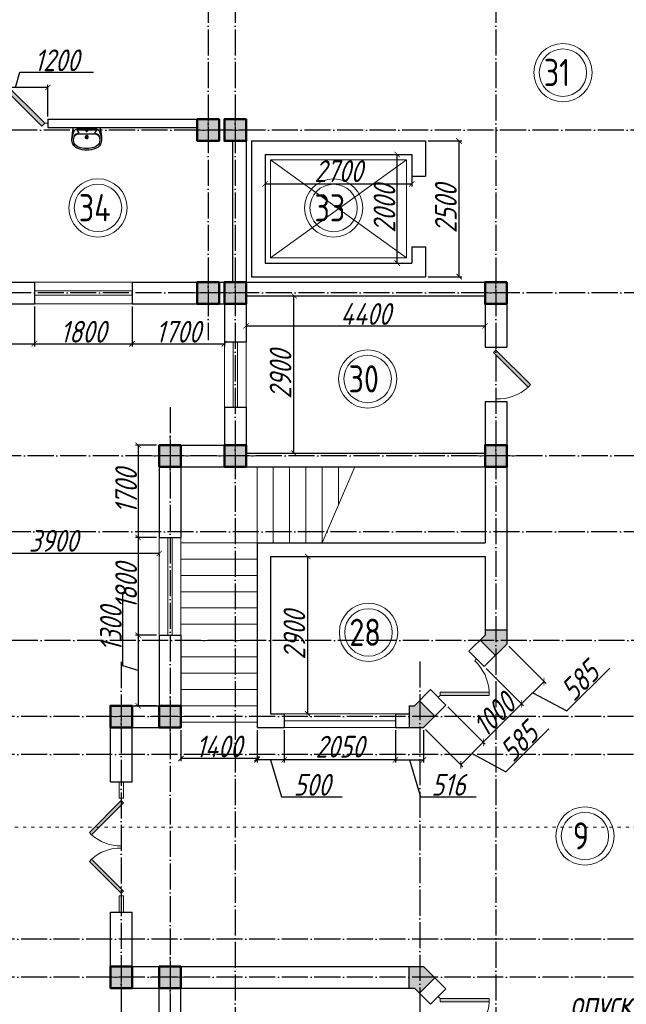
# Model space of a CAD drawing. Extents: x -4445 to 1909585, y 1860 to 289234.
# Tile 43 of 110: x 362177 to 373348, y 231107 to 249237. Entities that reach past the tile are written whole.
import ezdxf

# ---------------------------------------------------------------- set-up
doc = ezdxf.new("R2010")
doc.units = 0
doc.header["$LTSCALE"] = 0.5
doc.header["$MEASUREMENT"] = 0
doc.header["$PDMODE"] = 34
doc.header["$PDSIZE"] = 3
doc.linetypes.add('ACAD_ISO03W100', pattern=[30, 12, -18])
doc.linetypes.add('ACAD_ISO04W100', pattern=[30, 24, -3, 0, -3])
doc.layers.get('0').update_dxf_attribs({"linetype": 'CONTINUOUS', "lineweight": 18})
doc.layers.get('DEFPOINTS').update_dxf_attribs({"color": 2, "linetype": 'CONTINUOUS', "lineweight": 13})
for name, color, linetype in [('kolonn', 7, 'CONTINUOUS'), ('os', 3, 'CONTINUOUS'), ('su', 7, 'CONTINUOUS')]:
    doc.layers.add(name, color=color, linetype=linetype)
doc.styles.get("Standard").update_dxf_attribs({"font": 'spds.shx', "oblique": 15})
doc.styles.add('style1', font='isocpeui.ttf', dxfattribs={"height": 80})
doc.dimstyles.new('ISO-25', dxfattribs={"dimtxt": 400, "dimasz": 100, "dimexe": 50, "dimexo": 50, "dimgap": 20, "dimtad": 1, "dimdec": 0, "dimtxsty": 'Standard', "dimblk": 'ARCHTICK', "dimcen": 20, "dimclrd": 1, "dimclre": 1, "dimadec": 0, "dimazin": 0, "dimtfac": 1, "dimtdec": 0, "dimtmove": 0, "dimatfit": 3, "dimldrblk": 'ARCHTICK', "dimfxl": 1, "dimarcsym": 0})

# ---------------------------------------------------------------- blocks, each defined once
blk = doc.blocks.new('jfgjhsdf')
blk.add_hatch(color=1).paths.add_polyline_path([(-593, 731), (-637, 687), (0, 50), (44, 94)])
at = {"color": 1}
for p, q in [((0, 1000), (0, 950)), ((0, 50), (0, 0))]:
    blk.add_line(p, q, dxfattribs=at)
blk.add_lwpolyline([(0, 50), (-637, 687), (-593, 731), (44, 94), (0, 50)], dxfattribs=at)
blk.add_arc((-33, 130), 821, 87.662, 132.9147, dxfattribs=at)
blk = doc.blocks.new('_ArchTick')
at = {"color": 0, "linetype": 'ByBlock', "const_width": 0.15}
blk.add_lwpolyline([(-0.5, -0.5), (0.5, 0.5)], dxfattribs=at)
blk = doc.blocks.new('*D2435')
at = {"color": 1, "lineweight": -2, "transparency": 16777216}
for p, q in [((367462, 239355), (367532, 239355)), ((367482, 236455), (367482, 239355)), ((367462, 236455), (367532, 236455))]:
    blk.add_line(p, q, dxfattribs=at)
at = {"layer": 'DEFPOINTS', "color": 0, "transparency": 16777216}
for p in [(367412, 239355), (367482, 239355), (367412, 236455)]:
    blk.add_point(p, dxfattribs=at)
at = {"color": 1, "lineweight": -2, "transparency": 16777216, "xscale": 100, "yscale": 100, "zscale": 100}
for p, rotation in [((367482, 239355), 90), ((367482, 236455), 270)]:
    blk.add_blockref('_ArchTick', p, dxfattribs=dict(at, rotation=rotation))
at = {"color": 0, "transparency": 16777216, "insert": (367235, 237905), "char_height": 400, "attachment_point": 5, "rotation": 90}
blk.add_mtext('2900', dxfattribs=at)
blk = doc.blocks.new('*D2437')
at = {"color": 1, "lineweight": -2, "transparency": 16777216}
for p, q in [((367055, 244155), (367278, 244155)), ((367228, 241255), (367228, 244155)), ((367055, 241255), (367278, 241255))]:
    blk.add_line(p, q, dxfattribs=at)
at = {"layer": 'DEFPOINTS', "color": 0, "transparency": 16777216}
for p in [(367005, 244155), (367228, 244155), (367005, 241255)]:
    blk.add_point(p, dxfattribs=at)
at = {"color": 1, "lineweight": -2, "transparency": 16777216, "xscale": 100, "yscale": 100, "zscale": 100}
for p, rotation in [((367228, 244155), 90), ((367228, 241255), 270)]:
    blk.add_blockref('_ArchTick', p, dxfattribs=dict(at, rotation=rotation))
at = {"color": 0, "transparency": 16777216, "insert": (366981, 242705), "char_height": 400, "attachment_point": 5, "rotation": 90}
blk.add_mtext('2900', dxfattribs=at)
blk = doc.blocks.new('*D2438')
at = {"color": 1, "lineweight": -2, "transparency": 16777216}
for p, q in [((366347, 243680), (366347, 243548)), ((366347, 243598), (370747, 243598)), ((370747, 243630), (370747, 243548))]:
    blk.add_line(p, q, dxfattribs=at)
at = {"layer": 'DEFPOINTS', "color": 0, "transparency": 16777216}
for p in [(366347, 243730), (370747, 243680), (370747, 243598)]:
    blk.add_point(p, dxfattribs=at)
at = {"color": 1, "lineweight": -2, "transparency": 16777216, "xscale": 100, "yscale": 100, "zscale": 100, "rotation": 180}
blk.add_blockref('_ArchTick', (366347, 243598), dxfattribs=at)
at = {"color": 1, "lineweight": -2, "transparency": 16777216, "xscale": 100, "yscale": 100, "zscale": 100}
blk.add_blockref('_ArchTick', (370747, 243598), dxfattribs=at)
at = {"color": 0, "transparency": 16777216, "insert": (368547, 243818), "char_height": 400, "attachment_point": 5}
blk.add_mtext('4400', dxfattribs=at)
blk = doc.blocks.new('*D2439')
at = {"color": 1, "lineweight": -2, "transparency": 16777216}
for p, q in [((365147, 236155), (365147, 235584)), ((366547, 236155), (366547, 235584)), ((366547, 235634), (365147, 235634))]:
    blk.add_line(p, q, dxfattribs=at)
at = {"layer": 'DEFPOINTS', "color": 0, "transparency": 16777216}
for p in [(365147, 236205), (366547, 236205), (365147, 235634)]:
    blk.add_point(p, dxfattribs=at)
at = {"color": 1, "lineweight": -2, "transparency": 16777216, "xscale": 100, "yscale": 100, "zscale": 100, "rotation": 180}
blk.add_blockref('_ArchTick', (365147, 235634), dxfattribs=at)
at = {"color": 1, "lineweight": -2, "transparency": 16777216, "xscale": 100, "yscale": 100, "zscale": 100}
blk.add_blockref('_ArchTick', (366547, 235634), dxfattribs=at)
at = {"color": 0, "transparency": 16777216, "insert": (365847, 235854), "char_height": 400, "attachment_point": 5}
blk.add_mtext('1400', dxfattribs=at)
blk = doc.blocks.new('*D2441')
at = {"color": 1, "lineweight": -2, "transparency": 16777216}
for p, q in [((366697, 246456), (366697, 246163)), ((369397, 246456), (369397, 246163)), ((366697, 246213), (369397, 246213))]:
    blk.add_line(p, q, dxfattribs=at)
at = {"layer": 'DEFPOINTS', "color": 0, "transparency": 16777216}
for p in [(366697, 246506), (369397, 246506), (369397, 246213)]:
    blk.add_point(p, dxfattribs=at)
at = {"color": 1, "lineweight": -2, "transparency": 16777216, "xscale": 100, "yscale": 100, "zscale": 100, "rotation": 180}
blk.add_blockref('_ArchTick', (366697, 246213), dxfattribs=at)
at = {"color": 1, "lineweight": -2, "transparency": 16777216, "xscale": 100, "yscale": 100, "zscale": 100}
blk.add_blockref('_ArchTick', (369397, 246213), dxfattribs=at)
at = {"color": 0, "transparency": 16777216, "insert": (368047, 246448), "char_height": 400, "attachment_point": 5}
blk.add_mtext('2700', dxfattribs=at)
blk = doc.blocks.new('*D2442')
at = {"color": 1, "lineweight": -2, "transparency": 16777216}
for p, q in [((369129, 244755), (369129, 246755)), ((369150, 246755), (369179, 246755)), ((369150, 244755), (369179, 244755))]:
    blk.add_line(p, q, dxfattribs=at)
at = {"layer": 'DEFPOINTS', "color": 0, "transparency": 16777216}
for p in [(369100, 246755), (369129, 246755), (369100, 244755)]:
    blk.add_point(p, dxfattribs=at)
at = {"color": 1, "lineweight": -2, "transparency": 16777216, "xscale": 100, "yscale": 100, "zscale": 100}
for p, rotation in [((369129, 246755), 90), ((369129, 244755), 270)]:
    blk.add_blockref('_ArchTick', p, dxfattribs=dict(at, rotation=rotation))
at = {"color": 0, "transparency": 16777216, "insert": (368894, 245755), "char_height": 400, "attachment_point": 5, "rotation": 90}
blk.add_mtext('2000', dxfattribs=at)
blk = doc.blocks.new('ghsdd')
at = {"ltscale": 50}
h = blk.add_hatch(color=256, dxfattribs=at)
h.paths.add_polyline_path([(0, 200), (-200, 200), (-200, 0), (0, 0)])
h.paths.add_polyline_path([(200, 0), (200, 200), (0, 200), (0, 0)])
h.paths.add_polyline_path([(0, 0), (-200, 0), (-200, -200), (0, -200)])
h.paths.add_polyline_path([(0, 0), (0, -200), (200, -200), (200, 0)])
at = {"lineweight": 0}
for p, q in [((0, -374), (0, 374)), ((-374, 0), (374, 0))]:
    blk.add_line(p, q, dxfattribs=at)
at = {"lineweight": 50, "ltscale": 50}
blk.add_lwpolyline([(200, 200), (200, -200), (-200, -200), (-200, 200), (200, 200)], dxfattribs=at)
blk = doc.blocks.new('*D2794')
at = {"color": 1, "lineweight": -2, "transparency": 16777216}
for p, q in [((360347, 243955), (360347, 243221)), ((362447, 243955), (362447, 243221)), ((360347, 243271), (362447, 243271))]:
    blk.add_line(p, q, dxfattribs=at)
at = {"layer": 'DEFPOINTS', "color": 0, "transparency": 16777216}
for p in [(360347, 244005), (362447, 244005), (362447, 243271)]:
    blk.add_point(p, dxfattribs=at)
at = {"color": 1, "lineweight": -2, "transparency": 16777216, "xscale": 100, "yscale": 100, "zscale": 100, "rotation": 180}
blk.add_blockref('_ArchTick', (360347, 243271), dxfattribs=at)
at = {"color": 1, "lineweight": -2, "transparency": 16777216, "xscale": 100, "yscale": 100, "zscale": 100}
blk.add_blockref('_ArchTick', (362447, 243271), dxfattribs=at)
at = {"color": 0, "transparency": 16777216, "insert": (361397, 243491), "char_height": 400, "attachment_point": 5}
blk.add_mtext('2100', dxfattribs=at)
blk = doc.blocks.new('*D2795')
at = {"color": 1, "lineweight": -2, "transparency": 16777216}
for p, q in [((362447, 243955), (362447, 243221)), ((364247, 243955), (364247, 243221)), ((362447, 243271), (364247, 243271))]:
    blk.add_line(p, q, dxfattribs=at)
at = {"layer": 'DEFPOINTS', "color": 0, "transparency": 16777216}
for p in [(362447, 244005), (364247, 244005), (364247, 243271)]:
    blk.add_point(p, dxfattribs=at)
at = {"color": 1, "lineweight": -2, "transparency": 16777216, "xscale": 100, "yscale": 100, "zscale": 100, "rotation": 180}
blk.add_blockref('_ArchTick', (362447, 243271), dxfattribs=at)
at = {"color": 1, "lineweight": -2, "transparency": 16777216, "xscale": 100, "yscale": 100, "zscale": 100}
blk.add_blockref('_ArchTick', (364247, 243271), dxfattribs=at)
at = {"color": 0, "transparency": 16777216, "insert": (363347, 243491), "char_height": 400, "attachment_point": 5}
blk.add_mtext('1800', dxfattribs=at)
blk = doc.blocks.new('*D2796')
at = {"color": 1, "lineweight": -2, "transparency": 16777216}
for p, q in [((364247, 243955), (364247, 243221)), ((365947, 243955), (365947, 243221)), ((364247, 243271), (365947, 243271))]:
    blk.add_line(p, q, dxfattribs=at)
at = {"layer": 'DEFPOINTS', "color": 0, "transparency": 16777216}
for p in [(364247, 244005), (365947, 244005), (365947, 243271)]:
    blk.add_point(p, dxfattribs=at)
at = {"color": 1, "lineweight": -2, "transparency": 16777216, "xscale": 100, "yscale": 100, "zscale": 100, "rotation": 180}
blk.add_blockref('_ArchTick', (364247, 243271), dxfattribs=at)
at = {"color": 1, "lineweight": -2, "transparency": 16777216, "xscale": 100, "yscale": 100, "zscale": 100}
blk.add_blockref('_ArchTick', (365947, 243271), dxfattribs=at)
at = {"color": 0, "transparency": 16777216, "insert": (365097, 243491), "char_height": 400, "attachment_point": 5}
blk.add_mtext('1700', dxfattribs=at)
blk = doc.blocks.new('*D2797')
at = {"color": 1, "lineweight": -2, "transparency": 16777216}
for p, q in [((364697, 241405), (364307, 241405)), ((364357, 241405), (364357, 239705)), ((364697, 239705), (364307, 239705))]:
    blk.add_line(p, q, dxfattribs=at)
at = {"layer": 'DEFPOINTS', "color": 0, "transparency": 16777216}
for p in [(364747, 241405), (364357, 239705), (364747, 239705)]:
    blk.add_point(p, dxfattribs=at)
at = {"color": 1, "lineweight": -2, "transparency": 16777216, "xscale": 100, "yscale": 100, "zscale": 100}
for p, rotation in [((364357, 241405), 90), ((364357, 239705), 270)]:
    blk.add_blockref('_ArchTick', p, dxfattribs=dict(at, rotation=rotation))
at = {"color": 0, "transparency": 16777216, "insert": (364137, 240555), "char_height": 400, "attachment_point": 5, "rotation": 90}
blk.add_mtext('1700', dxfattribs=at)
blk = doc.blocks.new('*D2798')
at = {"color": 1, "lineweight": -2, "transparency": 16777216}
for p, q in [((364697, 239705), (364307, 239705)), ((364357, 239705), (364357, 237905)), ((364697, 237905), (364307, 237905))]:
    blk.add_line(p, q, dxfattribs=at)
at = {"layer": 'DEFPOINTS', "color": 0, "transparency": 16777216}
for p in [(364747, 239705), (364357, 237905), (364747, 237905)]:
    blk.add_point(p, dxfattribs=at)
at = {"color": 1, "lineweight": -2, "transparency": 16777216, "xscale": 100, "yscale": 100, "zscale": 100}
for p, rotation in [((364357, 239705), 90), ((364357, 237905), 270)]:
    blk.add_blockref('_ArchTick', p, dxfattribs=dict(at, rotation=rotation))
at = {"color": 0, "transparency": 16777216, "insert": (364137, 238805), "char_height": 400, "attachment_point": 5, "rotation": 90}
blk.add_mtext('1800', dxfattribs=at)
blk = doc.blocks.new('*D2799')
at = {"color": 1, "lineweight": -2, "transparency": 16777216}
for p, q in [((364077, 237339), (364077, 238693)), ((364697, 237905), (364307, 237905)), ((364357, 237905), (364357, 236605)), ((364357, 237255), (364077, 237339)), ((364697, 236605), (364307, 236605))]:
    blk.add_line(p, q, dxfattribs=at)
at = {"layer": 'DEFPOINTS', "color": 0, "transparency": 16777216}
for p in [(364747, 237905), (364357, 236605), (364747, 236605)]:
    blk.add_point(p, dxfattribs=at)
at = {"color": 1, "lineweight": -2, "transparency": 16777216, "xscale": 100, "yscale": 100, "zscale": 100}
for p, rotation in [((364357, 237905), 90), ((364357, 236605), 270)]:
    blk.add_blockref('_ArchTick', p, dxfattribs=dict(at, rotation=rotation))
at = {"color": 0, "transparency": 16777216, "insert": (363857, 238016), "char_height": 400, "attachment_point": 5, "rotation": 90}
blk.add_mtext('1300', dxfattribs=at)
blk = doc.blocks.new('*D2801')
at = {"color": 1, "lineweight": -2, "transparency": 16777216}
for p, q in [((364747, 239410), (360847, 239410)), ((360847, 239392), (360847, 239360)), ((364747, 239392), (364747, 239360))]:
    blk.add_line(p, q, dxfattribs=at)
at = {"layer": 'DEFPOINTS', "color": 0, "transparency": 16777216}
for p in [(360847, 239442), (360847, 239410), (364747, 239442)]:
    blk.add_point(p, dxfattribs=at)
at = {"color": 1, "lineweight": -2, "transparency": 16777216, "xscale": 100, "yscale": 100, "zscale": 100, "rotation": 180}
blk.add_blockref('_ArchTick', (360847, 239410), dxfattribs=at)
at = {"color": 1, "lineweight": -2, "transparency": 16777216, "xscale": 100, "yscale": 100, "zscale": 100}
blk.add_blockref('_ArchTick', (364747, 239410), dxfattribs=at)
at = {"color": 0, "transparency": 16777216, "insert": (362797, 239642), "char_height": 400, "attachment_point": 5}
blk.add_mtext('3900', dxfattribs=at)
blk = doc.blocks.new('*D2806')
at = {"color": 1, "lineweight": -2, "transparency": 16777216}
for p, q in [((367047, 236155), (367047, 235558)), ((369097, 236155), (369097, 235558)), ((369097, 235608), (367047, 235608))]:
    blk.add_line(p, q, dxfattribs=at)
at = {"layer": 'DEFPOINTS', "color": 0, "transparency": 16777216}
for p in [(367047, 236205), (369097, 236205), (367047, 235608)]:
    blk.add_point(p, dxfattribs=at)
at = {"color": 1, "lineweight": -2, "transparency": 16777216, "xscale": 100, "yscale": 100, "zscale": 100, "rotation": 180}
blk.add_blockref('_ArchTick', (367047, 235608), dxfattribs=at)
at = {"color": 1, "lineweight": -2, "transparency": 16777216, "xscale": 100, "yscale": 100, "zscale": 100}
blk.add_blockref('_ArchTick', (369097, 235608), dxfattribs=at)
at = {"color": 0, "transparency": 16777216, "insert": (368072, 235851), "char_height": 400, "attachment_point": 5}
blk.add_mtext('2050', dxfattribs=at)
blk = doc.blocks.new('*D2807')
at = {"color": 1, "lineweight": -2, "transparency": 16777216}
for p, q in [((366547, 236155), (366547, 235558)), ((367047, 236155), (367047, 235558)), ((367047, 235608), (366547, 235608)), ((366797, 235608), (367001, 234928)), ((367001, 234928), (368117, 234928))]:
    blk.add_line(p, q, dxfattribs=at)
at = {"layer": 'DEFPOINTS', "color": 0, "transparency": 16777216}
for p in [(366547, 236205), (367047, 236205), (366547, 235608)]:
    blk.add_point(p, dxfattribs=at)
at = {"color": 1, "lineweight": -2, "transparency": 16777216, "xscale": 100, "yscale": 100, "zscale": 100, "rotation": 180}
blk.add_blockref('_ArchTick', (366547, 235608), dxfattribs=at)
at = {"color": 1, "lineweight": -2, "transparency": 16777216, "xscale": 100, "yscale": 100, "zscale": 100}
blk.add_blockref('_ArchTick', (367047, 235608), dxfattribs=at)
at = {"color": 0, "transparency": 16777216, "insert": (367559, 235148), "char_height": 400, "attachment_point": 5}
blk.add_mtext('500', dxfattribs=at)
blk = doc.blocks.new('*D2808')
at = {"color": 1, "lineweight": -2, "transparency": 16777216}
for p, q in [((369097, 236155), (369097, 235558)), ((369613, 236155), (369613, 235558)), ((369097, 235608), (369613, 235608)), ((369355, 235608), (369559, 234928)), ((369559, 234928), (370585, 234928))]:
    blk.add_line(p, q, dxfattribs=at)
at = {"layer": 'DEFPOINTS', "color": 0, "transparency": 16777216}
for p in [(369097, 236205), (369613, 236205), (369613, 235608)]:
    blk.add_point(p, dxfattribs=at)
at = {"color": 1, "lineweight": -2, "transparency": 16777216, "xscale": 100, "yscale": 100, "zscale": 100, "rotation": 180}
blk.add_blockref('_ArchTick', (369097, 235608), dxfattribs=at)
at = {"color": 1, "lineweight": -2, "transparency": 16777216, "xscale": 100, "yscale": 100, "zscale": 100}
blk.add_blockref('_ArchTick', (369613, 235608), dxfattribs=at)
at = {"color": 0, "transparency": 16777216, "insert": (370072, 235148), "char_height": 400, "attachment_point": 5}
blk.add_mtext('516', dxfattribs=at)
blk = doc.blocks.new('*D2809')
at = {"color": 1, "lineweight": -2, "transparency": 16777216}
for p, q in [((370769, 237290), (371456, 236603)), ((370714, 235931), (371421, 236638)), ((370062, 236583), (370749, 235896))]:
    blk.add_line(p, q, dxfattribs=at)
at = {"layer": 'DEFPOINTS', "color": 0, "transparency": 16777216}
for p in [(370734, 237325), (370026, 236618), (371421, 236638)]:
    blk.add_point(p, dxfattribs=at)
at = {"color": 1, "lineweight": -2, "transparency": 16777216, "xscale": 100, "yscale": 100, "zscale": 100}
for p, rotation in [((371421, 236638), 45), ((370714, 235931), 225)]:
    blk.add_blockref('_ArchTick', p, dxfattribs=dict(at, rotation=rotation))
at = {"color": 0, "transparency": 16777216, "insert": (370912, 236440), "char_height": 400, "attachment_point": 5, "rotation": 45}
blk.add_mtext('1000', dxfattribs=at)
blk = doc.blocks.new('*D2810')
at = {"color": 1, "lineweight": -2, "transparency": 16777216}
for p, q in [((371182, 237704), (371870, 237017)), ((370769, 237290), (371456, 236603)), ((372253, 236509), (373043, 237299)), ((371421, 236638), (371834, 237052)), ((371627, 236845), (372253, 236509))]:
    blk.add_line(p, q, dxfattribs=at)
at = {"layer": 'DEFPOINTS', "color": 0, "transparency": 16777216}
for p in [(371147, 237739), (370734, 237325), (371834, 237052)]:
    blk.add_point(p, dxfattribs=at)
at = {"color": 1, "lineweight": -2, "transparency": 16777216, "xscale": 100, "yscale": 100, "zscale": 100}
for p, rotation in [((371834, 237052), 45), ((371421, 236638), 225)]:
    blk.add_blockref('_ArchTick', p, dxfattribs=dict(at, rotation=rotation))
at = {"color": 0, "transparency": 16777216, "insert": (372492, 237059), "char_height": 400, "attachment_point": 5, "rotation": 45}
blk.add_mtext('585', dxfattribs=at)
blk = doc.blocks.new('*D2811')
at = {"color": 1, "lineweight": -2, "transparency": 16777216}
for p, q in [((370062, 236583), (370749, 235896)), ((369648, 236169), (370335, 235482)), ((371132, 235388), (371922, 236178)), ((370714, 235931), (370300, 235518)), ((370507, 235724), (371132, 235388))]:
    blk.add_line(p, q, dxfattribs=at)
at = {"layer": 'DEFPOINTS', "color": 0, "transparency": 16777216}
for p in [(370026, 236618), (369613, 236205), (370300, 235518)]:
    blk.add_point(p, dxfattribs=at)
at = {"color": 1, "lineweight": -2, "transparency": 16777216, "xscale": 100, "yscale": 100, "zscale": 100}
for p, rotation in [((370714, 235931), 45), ((370300, 235518), 225)]:
    blk.add_blockref('_ArchTick', p, dxfattribs=dict(at, rotation=rotation))
at = {"color": 0, "transparency": 16777216, "insert": (371371, 235938), "char_height": 400, "attachment_point": 5, "rotation": 45}
blk.add_mtext('585', dxfattribs=at)
blk = doc.blocks.new('*D2861')
at = {"color": 1, "lineweight": -2, "transparency": 16777216}
for p, q in [((369697, 247005), (370319, 247005)), ((370269, 244505), (370269, 247005)), ((369697, 244505), (370319, 244505))]:
    blk.add_line(p, q, dxfattribs=at)
at = {"layer": 'DEFPOINTS', "color": 0, "transparency": 16777216}
for p in [(369647, 247005), (370269, 247005), (369647, 244505)]:
    blk.add_point(p, dxfattribs=at)
at = {"color": 1, "lineweight": -2, "transparency": 16777216, "xscale": 100, "yscale": 100, "zscale": 100}
for p, rotation in [((370269, 247005), 90), ((370269, 244505), 270)]:
    blk.add_blockref('_ArchTick', p, dxfattribs=dict(at, rotation=rotation))
at = {"color": 0, "transparency": 16777216, "insert": (370026, 245755), "char_height": 400, "attachment_point": 5, "rotation": 90}
blk.add_mtext('2500', dxfattribs=at)
blk = doc.blocks.new('*D2862')
at = {"color": 1, "lineweight": -2, "transparency": 16777216}
for p, q in [((362097, 247989), (362181, 248269)), ((362181, 248269), (363535, 248269)), ((361497, 247455), (361497, 248039)), ((362697, 247455), (362697, 248039)), ((362697, 247989), (361497, 247989))]:
    blk.add_line(p, q, dxfattribs=at)
at = {"layer": 'DEFPOINTS', "color": 0, "transparency": 16777216}
for p in [(361497, 247989), (361497, 247405), (362697, 247405)]:
    blk.add_point(p, dxfattribs=at)
at = {"color": 1, "lineweight": -2, "transparency": 16777216, "xscale": 100, "yscale": 100, "zscale": 100, "rotation": 180}
blk.add_blockref('_ArchTick', (361497, 247989), dxfattribs=at)
at = {"color": 1, "lineweight": -2, "transparency": 16777216, "xscale": 100, "yscale": 100, "zscale": 100}
blk.add_blockref('_ArchTick', (362697, 247989), dxfattribs=at)
at = {"color": 0, "transparency": 16777216, "insert": (362858, 248489), "char_height": 400, "attachment_point": 5}
blk.add_mtext('1200', dxfattribs=at)
blk = doc.blocks.new('UM_8')
for p, q in [((244, 0), (-244, 0)), ((-182, -45), (-146, -110)), ((175, -30), (-175, -30)), ((142, -120), (-132, -120)), ((35, -180), (-35, -180)), ((27, -61), (-27, -61)), ((0, -88), (0, -34)), ((0, -145), (0, -215)), ((182, -45), (146, -110))]:
    blk.add_line(p, q)
for centre, radius in [((0, -180), 27), ((0, -61), 17), ((0, -180), 17)]:
    blk.add_circle(centre, radius)
for centre, radius, start, end in [((-244, 0), 0.5, 90, 167.3206), ((244, 0), 0.5, 12.6794, 90), ((894, -257), 1167, 167.3206, 178.6525), ((68, -206), 330, 154.5977, 180.3349), ((-104, -233), 138, 141.0504, 245.2718), ((-175, -90), 60, 90, 154.5977), ((-104, -233), 148, 141.0504, 147.7493), ((-139, -232), 123, 98.7111, 129.9424), ((-139, -232), 113, 86.1548, 129.9424), ((139, -232), 113, 50.0576, 93.8452), ((139, -232), 123, 50.0576, 81.2889), ((104, -233), 138, 294.7282, 38.9496), ((175, -90), 60, 25.4023, 90), ((104, -233), 148, 32.2507, 38.9496), ((-68, -206), 330, 359.6651, 25.4023), ((-894, -257), 1167, 1.3475, 12.6794), ((-104, -234), 169, 178.312, 234.1043), ((-273, -229), 0.5, 358.312, 358.6525), ((-27, -71), 317, 244.8898, 267.5368), ((27, -71), 317, 272.4632, 300.3552), ((104, -234), 169, 305.8957, 1.688), ((273, -229), 0.5, 181.3475, 181.688), ((-27, -71), 347, 239.6448, 267.5368), ((0, 80), 500, 265.1692, 274.8308), ((0, 80), 470, 265.1692, 274.8308), ((27, -71), 347, 272.4632, 300.3552)]:
    blk.add_arc(centre, radius, start, end)

msp = doc.modelspace()

# ---------------------------------------------------------------- hatches: boundary and pattern name
at = {"layer": 'kolonn'}
h = msp.add_hatch(color=256, dxfattribs=at)
h.paths.add_polyline_path([(370747.134, 238004.672), (370747.134, 237904.672), (370655.712, 237813.25), (370938.555, 237530.408), (371147.134, 237738.986), (371147.134, 238004.672)])
h.paths.add_polyline_path([(373955.712, 237530.408), (374238.555, 237813.25), (374147.134, 237904.672), (374147.134, 238004.672), (373747.134, 238004.672), (373747.134, 237738.986)])
h.paths.add_polyline_path([(375547.134, 236604.672), (375447.134, 236604.672), (375355.712, 236696.093), (375072.87, 236413.25), (375281.448, 236204.672), (375547.134, 236204.672)])
h.paths.add_polyline_path([(375547.134, 231804.672), (375281.448, 231804.672), (375072.87, 231596.093), (375355.712, 231313.25), (375447.134, 231404.672), (375547.134, 231404.672)])
h.paths.add_polyline_path([(374147.134, 230004.672), (374147.134, 230104.672), (374238.555, 230196.093), (373955.712, 230478.936), (373747.134, 230270.357), (373747.134, 230004.672)])
h.paths.add_polyline_path([(370655.712, 230196.093), (370747.134, 230104.672), (370747.134, 230004.672), (371147.134, 230004.672), (371147.134, 230270.357), (370938.555, 230478.936)])
h.paths.add_polyline_path([(369347.134, 231404.672), (369447.134, 231404.672), (369538.555, 231313.25), (369821.398, 231596.093), (369612.819, 231804.672), (369347.134, 231804.672)])
h.paths.add_polyline_path([(369538.555, 236696.093), (369447.134, 236604.672), (369347.134, 236604.672), (369347.134, 236204.672), (369612.819, 236204.672), (369821.398, 236413.25)])

# ---------------------------------------------------------------- linework, layer by layer
at = {"lineweight": 30}
for p, q in [((362697.134, 247404.672), (365847.134, 247404.672)), ((365947.134, 247404.672), (366347.134, 247404.672)), ((366347.134, 247404.672), (366347.134, 244404.672)), ((362697.134, 247254.672), (365447.134, 247254.672)), ((366097.134, 247004.672), (366097.134, 244404.672)), ((366447.134, 247004.672), (366447.134, 244504.672)), ((366447.134, 247004.672), (369647.134, 247004.672)), ((369647.134, 247004.672), (369647.134, 246354.672)), ((366697.134, 246754.672), (366697.134, 244754.672)), ((366697.134, 246754.672), (369397.134, 246754.672)), ((369397.134, 246754.672), (369397.134, 246354.672)), ((369397.134, 246354.672), (369647.134, 246354.672)), ((369397.134, 245054.672), (369647.134, 245054.672)), ((369397.134, 245054.672), (369397.134, 244754.672)), ((369647.134, 245054.672), (369647.134, 244504.672)), ((366697.134, 244754.672), (369397.134, 244754.672)), ((361247.134, 244404.672), (362447.134, 244404.672)), ((362447.134, 244404.672), (362447.134, 244004.672)), ((364247.134, 244404.672), (364247.134, 244004.672)), ((364247.134, 244404.672), (366097.134, 244404.672)), ((365847.134, 244404.672), (365847.134, 244004.672)), ((365947.134, 244404.672), (365947.134, 243304.672)), ((366347.134, 244404.672), (371147.134, 244404.672)), ((366447.134, 244504.672), (369647.134, 244504.672)), ((371147.134, 244404.672), (371147.134, 243204.672)), ((366347.134, 244154.672), (370747.134, 244154.672)), ((366347.134, 244154.672), (366347.134, 243304.672)), ((370747.134, 244154.672), (370747.134, 243204.672)), ((360347.134, 244004.672), (362447.134, 244004.672)), ((364247.134, 244004.672), (365947.134, 244004.672)), ((365947.134, 243304.672), (366347.134, 243304.672)), ((370747.134, 243204.672), (371147.134, 243204.672)), ((365947.134, 242104.672), (365947.134, 241404.672)), ((365947.134, 242104.672), (366347.134, 242104.672)), ((366347.134, 242104.672), (366347.134, 241254.672)), ((370747.134, 242204.672), (371147.134, 242204.672)), ((370747.134, 242204.672), (370747.134, 241254.672)), ((371147.134, 242204.672), (371147.134, 237738.986)), ((364747.134, 241404.672), (364747.134, 239704.672)), ((364747.134, 241404.672), (365947.134, 241404.672)), ((366347.134, 241254.672), (370747.134, 241254.672)), ((365147.134, 241004.672), (365147.134, 239704.672)), ((365147.134, 241004.672), (370747.134, 241004.672)), ((370747.134, 241004.672), (370747.134, 239604.672)), ((364747.134, 239704.672), (365147.134, 239704.672)), ((366547.134, 239604.672), (366547.134, 236204.672)), ((366547.134, 239604.672), (370747.134, 239604.672)), ((366797.134, 239354.672), (366797.134, 236454.672)), ((366797.134, 239354.672), (370747.134, 239354.672)), ((370747.134, 239354.672), (370747.134, 237904.672)), ((364747.134, 237904.672), (364747.134, 236604.672)), ((364747.134, 237904.672), (365147.134, 237904.672)), ((365147.134, 237904.672), (365147.134, 236204.672)), ((370450.687, 237608.225), (370747.134, 237904.672)), ((370747.134, 238004.672), (371147.134, 238004.672)), ((370655.712, 237813.25), (370938.555, 237530.408)), ((370733.53, 237325.382), (371147.134, 237738.986)), ((370450.687, 237608.225), (370733.53, 237325.382)), ((369447.134, 236604.672), (369743.58, 236901.118)), ((369743.58, 236901.118), (370026.423, 236618.276)), ((363847.134, 236604.672), (364747.134, 236604.672)), ((363847.134, 235204.672), (363847.134, 236604.672)), ((369347.134, 236604.672), (369447.134, 236604.672)), ((369347.134, 236604.672), (369347.134, 236204.672)), ((369538.555, 236696.093), (369821.398, 236413.25)), ((369612.819, 236204.672), (370026.423, 236618.276)), ((366797.134, 236454.672), (367047.134, 236454.672)), ((367047.134, 236454.672), (367047.134, 236204.672)), ((369097.134, 236454.672), (369097.134, 236204.672)), ((369097.134, 236454.672), (369347.134, 236454.672)), ((364247.134, 236204.672), (365147.134, 236204.672)), ((364247.134, 235204.672), (364247.134, 236204.672)), ((366547.134, 236204.672), (367047.134, 236204.672)), ((369097.134, 236204.672), (369612.819, 236204.672)), ((363847.134, 235204.672), (364247.134, 235204.672)), ((363847.134, 231404.672), (363847.134, 232804.672)), ((363847.134, 232804.672), (364247.134, 232804.672)), ((364247.134, 231804.672), (364247.134, 232804.672)), ((364247.134, 231804.672), (369612.819, 231804.672)), ((369347.134, 231404.672), (369347.134, 231804.672)), ((369612.819, 231804.672), (370026.423, 231391.068)), ((369538.555, 231313.25), (369821.398, 231596.093)), ((363847.134, 231404.672), (364747.134, 231404.672)), ((364747.134, 230104.672), (364747.134, 231404.672)), ((365147.134, 230104.672), (365147.134, 231404.672)), ((365147.134, 231404.672), (369447.134, 231404.672)), ((369447.134, 231404.672), (369743.58, 231108.225)), ((369743.58, 231108.225), (370026.423, 231391.068))]:
    msp.add_line(p, q, dxfattribs=at)
for p, q in [((369297.134, 246654.672), (366797.134, 244854.672)), ((366797.134, 246654.672), (369297.134, 244854.672)), ((366547.134, 239604.672), (366547.134, 241004.672)), ((366847.134, 239604.672), (366847.134, 241004.672)), ((367147.134, 239604.672), (367147.134, 241004.672)), ((367447.134, 239604.672), (367447.134, 241004.672)), ((367747.134, 239604.672), (367747.134, 241004.672)), ((368347.134, 241004.672), (367747.134, 239604.672)), ((368047.134, 240304.672), (368047.134, 241004.672)), ((366547.134, 239604.672), (365147.134, 239604.672)), ((366547.134, 239304.672), (365147.134, 239304.672)), ((366547.134, 239004.672), (365147.134, 239004.672)), ((366547.134, 238704.672), (365147.134, 238704.672)), ((366547.134, 238404.672), (365147.134, 238404.672)), ((366547.134, 238104.672), (365147.134, 238104.672)), ((366547.134, 237804.672), (365147.134, 237804.672)), ((366547.134, 237504.672), (365147.134, 237504.672)), ((366547.134, 237204.672), (365147.134, 237204.672)), ((366547.134, 236904.672), (365147.134, 236904.672)), ((366547.134, 236604.672), (365147.134, 236604.672)), ((366547.134, 236304.672), (365147.134, 236304.672))]:
    msp.add_line(p, q)
at = {"color": 1}
for p, q in [((362447.134, 244404.672), (364247.134, 244404.672)), ((362447.134, 244244.672), (364247.134, 244244.672)), ((364247.134, 244164.672), (362447.134, 244164.672)), ((364247.134, 244004.672), (362447.134, 244004.672)), ((365947.134, 243304.672), (365947.134, 242104.672)), ((366107.134, 243304.672), (366107.134, 242104.672)), ((366187.134, 242104.672), (366187.134, 243304.672)), ((366347.134, 242104.672), (366347.134, 243304.672)), ((364747.134, 239704.672), (364747.134, 237904.672)), ((364907.134, 239704.672), (364907.134, 237904.672)), ((364987.134, 237904.672), (364987.134, 239704.672)), ((365147.134, 237904.672), (365147.134, 239704.672)), ((369097.134, 236454.672), (367047.134, 236454.672)), ((367047.134, 236329.672), (369097.134, 236329.672)), ((369097.134, 236204.672), (367047.134, 236204.672)), ((364007.134, 234904.672), (364007.134, 235204.672)), ((364087.134, 234904.672), (364087.134, 235204.672)), ((364007.134, 234904.672), (364087.134, 234904.672)), ((364007.134, 233104.672), (364007.134, 232804.672)), ((364007.134, 233104.672), (364087.134, 233104.672)), ((364087.134, 233104.672), (364087.134, 232804.672))]:
    msp.add_line(p, q, dxfattribs=at)
at = {"color": 1, "linetype": 'ACAD_ISO03W100', "ltscale": 10}
msp.add_line((355338.321, 234371.921), (389382.287, 234371.921), dxfattribs=at)
at = {"lineweight": 30}
msp.add_lwpolyline([(362697.134, 247404.672), (362697.134, 247254.672)], dxfattribs=at)
for points in [[(365847.134, 247004.672), (365447.134, 247004.672), (365447.134, 247404.672), (365847.134, 247404.672)], [(366347.134, 247004.672), (365947.134, 247004.672), (365947.134, 247404.672), (366347.134, 247404.672)]]:
    msp.add_lwpolyline(points, close=True, dxfattribs=at)
msp.add_lwpolyline([(366797.134, 246654.672), (369297.134, 246654.672), (369297.134, 244854.672), (366797.134, 244854.672)], close=True)
at = {"color": 1}
for centre, radius in [((372180.791, 248262.746), 537.019), ((372180.791, 248262.746), 437.019), ((363617.897, 245771.925), 537.019), ((363617.897, 245771.925), 437.019), ((367957.577, 245770.163), 537.019), ((367957.577, 245770.163), 437.019), ((368585.066, 242621.321), 537.019), ((368585.066, 242621.321), 437.019), ((368600.857, 237954.843), 537.019), ((368600.857, 237954.843), 437.019), ((372585.935, 234205.265), 537.019), ((372585.935, 234205.265), 437.019)]:
    msp.add_circle(centre, radius, dxfattribs=at)
at = {"layer": 'os', "color": 3, "linetype": 'ACAD_ISO04W100', "ltscale": 40}
for p, q in [((365647.134, 262860.923), (365647.134, 243333.498)), ((366147.134, 262860.923), (366147.134, 201637.206)), ((370947.134, 262860.923), (370947.134, 197177.243)), ((389504.924, 247204.672), (326597.211, 247204.672)), ((409195.599, 244204.672), (326597.211, 244204.672)), ((364947.134, 242101.926), (364947.134, 201637.206)), ((418012.473, 241204.672), (326597.211, 241204.672)), ((412788.341, 239804.672), (326597.211, 239804.672)), ((375115.626, 237804.672), (326597.211, 237804.672)), ((364047.134, 237410.581), (364047.134, 201637.206)), ((369547.134, 237419.966), (369547.134, 197177.243)), ((389085.312, 236404.672), (326597.211, 236404.672)), ((389085.312, 235704.672), (326597.211, 235704.672)), ((389085.312, 232304.672), (326597.211, 232304.672)), ((389085.312, 231604.672), (326597.211, 231604.672))]:
    msp.add_line(p, q, dxfattribs=at)

# ---------------------------------------------------------------- block references
for p, xscale, yscale, zscale, rotation in [((362697.134, 247329.672), -1.2, 1.2, 1.2, 90), ((364047.134, 234904.672), -0.9230769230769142, 0.9230769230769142, 0.9230769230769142, 180)]:
    msp.add_blockref('jfgjhsdf', p, dxfattribs=dict(xscale=xscale, yscale=yscale, zscale=zscale, rotation=rotation))
for p, rotation in [((370947.134, 243204.672), 180), ((369885.002, 231249.646), 225.0000000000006)]:
    msp.add_blockref('jfgjhsdf', p, dxfattribs=dict(rotation=rotation))
at = {"xscale": -1, "rotation": 314.9999999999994}
msp.add_blockref('jfgjhsdf', (369885.002, 236759.697), dxfattribs=at)
at = {"xscale": 0.9230769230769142, "yscale": 0.9230769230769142, "zscale": 0.9230769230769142}
msp.add_blockref('jfgjhsdf', (364047.134, 233104.672), dxfattribs=at)
at = {"layer": 'kolonn'}
for p in [(365647.134, 247204.672), (366147.134, 247204.672), (365647.134, 244204.672), (366147.134, 244204.672), (370947.134, 244204.672), (364947.134, 241204.672), (366147.134, 241204.672), (370947.134, 241204.672), (364047.134, 236404.672), (364947.134, 236404.672), (364047.134, 231604.672), (364947.134, 231604.672)]:
    msp.add_blockref('ghsdd', p, dxfattribs=at)
at = {"layer": 'su', "xscale": -1, "rotation": 359.9999999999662}
msp.add_blockref('UM_8', (363410.559, 247254.672), dxfattribs=at)

# ---------------------------------------------------------------- texts
at = {"color": 1}
for s, p in [('31', (371828.648, 248014.731)), ('34', (363265.754, 245523.91)), ('33', (367605.434, 245522.147)), ('30', (368232.923, 242373.305)), ('28', (368248.715, 237706.828)), ('9', (372363.929, 233957.249))]:
    msp.add_text(s, height=500, dxfattribs=at).set_placement(p)
at = {"style": 'style1', "width": 0.8}
msp.add_text('опуск', height=449.2125, dxfattribs=at).set_placement((372318.894, 230909.092))

# ---------------------------------------------------------------- dimensions: what is measured, and where the dimension line sits
for base, p1, p2, picture, middle in [((361497.134, 247989.086), (362697.134, 247404.672), (361497.134, 247404.672), '*D2862', (362201.134, 248489.086)), ((362447.134, 243271.146), (360347.134, 244004.672), (362447.134, 244004.672), '*D2794', (361397.134, 243491.146)), ((364247.134, 243271.146), (362447.134, 244004.672), (364247.134, 244004.672), '*D2795', (363347.134, 243491.146)), ((365947.134, 243271.146), (364247.134, 244004.672), (365947.134, 244004.672), '*D2796', (365097.134, 243491.146)), ((366547.134, 235607.517), (367047.134, 236204.672), (366547.134, 236204.672), '*D2807', (367021.134, 235147.517)), ((369612.819, 235607.517), (369097.134, 236204.672), (369612.819, 236204.672), '*D2808', (369578.976, 235147.517))]:
    dim = msp.add_linear_dim(base=base, p1=p1, p2=p2, dimstyle='ISO-25', override={"dimtmove": 1})
    dim.commit()
    dim.dimension.update_dxf_attribs({"geometry": picture, "text_midpoint": middle})
for base, p1, p2, picture, middle in [((370269.336, 247004.672), (369647.134, 244504.672), (369647.134, 247004.672), '*D2861', (370025.559, 245754.672)), ((369129.012, 246754.672), (369100.166, 244754.672), (369100.166, 246754.672), '*D2442', (368893.52, 245754.672)), ((367227.998, 244154.672), (367005.458, 241254.672), (367005.458, 244154.672), '*D2437', (366980.931, 242704.672)), ((364357.476, 239704.672), (364747.134, 241404.672), (364747.134, 239704.672), '*D2797', (364137.476, 240554.672)), ((367482.342, 239354.672), (367411.897, 236454.672), (367411.897, 239354.672), '*D2435', (367235.275, 237904.672))]:
    dim = msp.add_linear_dim(base=base, p1=p1, p2=p2, angle=90, dimstyle='ISO-25')
    dim.commit()
    dim.dimension.update_dxf_attribs({"geometry": picture, "text_midpoint": middle})
for base, p1, p2, picture, middle in [((369397.134, 246212.749), (366697.134, 246505.833), (369397.134, 246505.833), '*D2441', (368047.134, 246448.241)), ((370747.134, 243597.903), (366347.134, 243729.672), (370747.134, 243679.672), '*D2438', (368547.134, 243817.903)), ((360847.134, 239410.378), (364747.134, 239442.1), (360847.134, 239442.1), '*D2801', (362797.134, 239641.953)), ((365147.134, 235633.758), (366547.134, 236204.672), (365147.134, 236204.672), '*D2439', (365847.134, 235853.758)), ((367047.134, 235607.517), (369097.134, 236204.672), (367047.134, 236204.672), '*D2806', (368072.134, 235851.293))]:
    dim = msp.add_linear_dim(base=base, p1=p1, p2=p2, dimstyle='ISO-25')
    dim.commit()
    dim.dimension.update_dxf_attribs({"geometry": picture, "text_midpoint": middle})
for base, p1, p2, angle, picture, middle in [((364357.476, 237904.672), (364747.134, 239704.672), (364747.134, 237904.672), 90, '*D2798', (364137.476, 238804.672)), ((364357.476, 236604.672), (364747.134, 237904.672), (364747.134, 236604.672), 90, '*D2799', (363857.476, 237358.672)), ((371834.23, 237051.89), (370733.53, 237325.382), (371147.134, 237738.986), 225, '*D2810', (372111.089, 236678.211)), ((370299.915, 235517.576), (370026.423, 236618.276), (369612.819, 236204.672), 225, '*D2811', (370990.378, 235557.501))]:
    dim = msp.add_linear_dim(base=base, p1=p1, p2=p2, angle=angle, dimstyle='ISO-25', override={"dimtmove": 1})
    dim.commit()
    dim.dimension.update_dxf_attribs({"geometry": picture, "text_midpoint": middle})
dim = msp.add_linear_dim(base=(371420.626, 236638.287), p1=(370026.423, 236618.276), p2=(370733.53, 237325.382), angle=45, dimstyle='ISO-25')
dim.commit()
dim.dimension.update_dxf_attribs({"geometry": '*D2809', "text_midpoint": (371067.072, 236284.733), "dimtype": 161})

doc.saveas('drawing.dxf')
